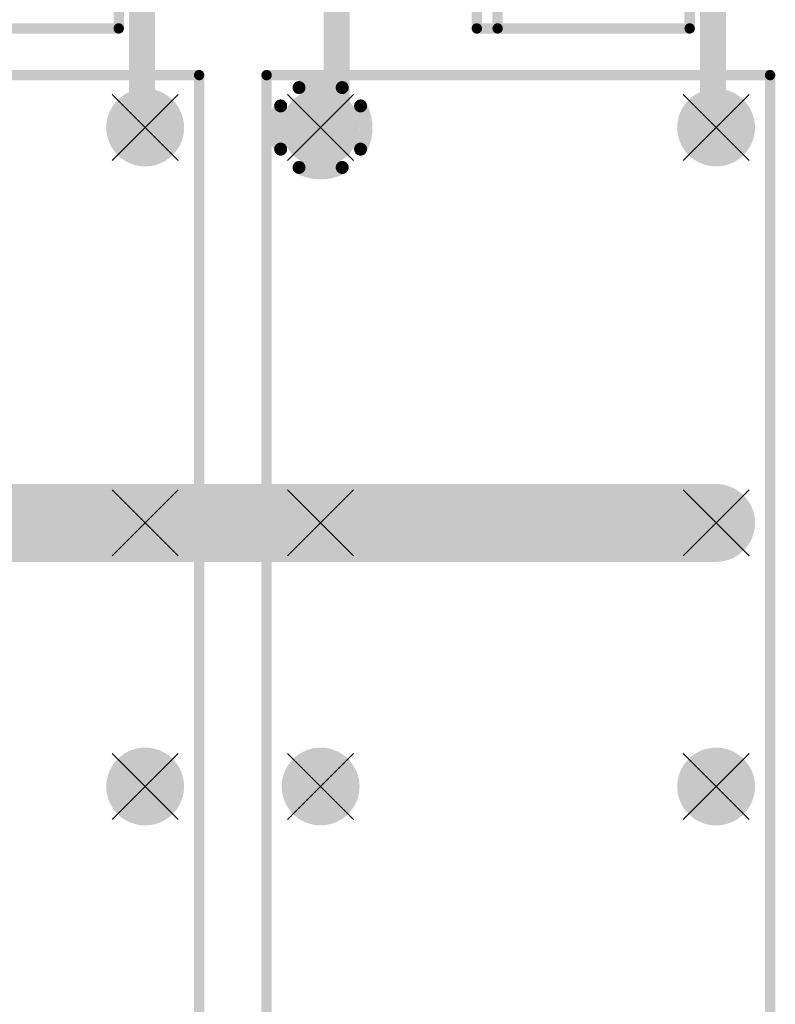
# Model space of a CAD drawing. Extents: x 74 to 326, y 70 to 232.
# Tile 8 of 138: x 120 to 135, y 85 to 104. Entities that reach past the tile are written whole.
import ezdxf

# ---------------------------------------------------------------- set-up
doc = ezdxf.new("R2010")
doc.units = 0
for name, color, linetype in [('Bottom', 2, 'CONTINUOUS'), ('Drill_Layer', 255, 'CONTINUOUS'), ('Gnd', 12, 'CONTINUOUS'), ('Pwr', 13, 'CONTINUOUS'), ('Top', 1, 'CONTINUOUS'), ('Top_Silk', 6, 'CONTINUOUS')]:
    doc.layers.add(name, color=color, linetype=linetype)

# ---------------------------------------------------------------- blocks, each defined once
blk = doc.blocks.new('X')
at = {"layer": 'Drill_Layer', "linetype": 'CONTINUOUS'}
for p, q in [((-12.7, 12.7), (12.7, -12.7)), ((12.7, 12.7), (-12.7, -12.7))]:
    blk.add_line(p, q, dxfattribs=at)
blk = doc.blocks.new('UNIT_DISC')
at = {"linetype": 'CONTINUOUS', "const_width": 0.5}
blk.add_lwpolyline([(0.25, 0, 1), (-0.25, 0, 1)], format="xyb", close=True, dxfattribs=at)
blk = doc.blocks.new('SMA_18019')
at = {"layer": 'Top_Silk', "linetype": 'CONTINUOUS', "const_width": 0.2}
for points in [[(118.2, 106.45), (118.2, 104.05)], [(118.2, 106.45), (122.3, 106.45)], [(118.6, 106.45), (118.6, 104.05)], [(122.3, 106.45), (122.3, 104.05)], [(118.2, 104.05), (122.3, 104.05)]]:
    blk.add_lwpolyline(points, dxfattribs=at)
at = {"layer": 'Top_Silk', "xscale": 0.2, "yscale": 0.2, "zscale": 0.2}
for p in [(118.2, 106.45), (118.2, 106.45), (118.6, 106.45), (122.3, 106.45), (122.3, 106.45), (118.2, 104.05), (118.2, 104.05), (118.6, 104.05), (122.3, 104.05), (122.3, 104.05)]:
    blk.add_blockref('UNIT_DISC', p, dxfattribs=at)
blk = doc.blocks.new('SHAPE_SQ_669_669_0_0_0_0')
blk.add_solid([(-0.85, -0.85), (0.85, -0.85), (-0.85, 0.85), (0.85, 0.85)])
blk = doc.blocks.new('SHAPE_EL_196_196_0_0_0_0')
at = {"xscale": 0.5, "yscale": 0.5, "zscale": 0.5}
blk.add_blockref('UNIT_DISC', (0, 0), dxfattribs=at)
blk = doc.blocks.new('w1700h1700139')
at = {"layer": 'Gnd'}
blk.add_blockref('SHAPE_EL_196_196_0_0_0_0', (0, 0), dxfattribs=at)
at = {"layer": 'Pwr'}
blk.add_blockref('SHAPE_EL_196_196_0_0_0_0', (0, 0), dxfattribs=at)
at = {"layer": 'Top'}
blk.add_blockref('SHAPE_SQ_669_669_0_0_0_0', (0, 0), dxfattribs=at)
blk = doc.blocks.new('w1700h1700382')
at = {"layer": 'Gnd'}
blk.add_blockref('SHAPE_EL_196_196_0_0_0_0', (0, 0), dxfattribs=at)
at = {"layer": 'Pwr'}
blk.add_blockref('SHAPE_EL_196_196_0_0_0_0', (0, 0), dxfattribs=at)
at = {"layer": 'Top'}
blk.add_blockref('SHAPE_SQ_669_669_0_0_0_0', (0, 0), dxfattribs=at)
blk = doc.blocks.new('V17')
for name, p in [('SMA_18019', (0, 0)), ('w1700h1700139', (118.3, 105.25)), ('w1700h1700382', (122.2, 105.25))]:
    blk.add_blockref(name, p)
at = {"layer": 'Top_Silk'}
blk.add_text('V17', height=0.96, dxfattribs=at).set_placement((119.29375, 108.825))
blk = doc.blocks.new('SMA_18196')
at = {"layer": 'Top_Silk', "linetype": 'CONTINUOUS', "const_width": 0.2}
for points in [[(129.2, 106.45), (129.2, 104.05)], [(129.2, 106.45), (133.3, 106.45)], [(129.6, 106.45), (129.6, 104.05)], [(133.3, 106.45), (133.3, 104.05)], [(129.2, 104.05), (133.3, 104.05)]]:
    blk.add_lwpolyline(points, dxfattribs=at)
at = {"layer": 'Top_Silk', "xscale": 0.2, "yscale": 0.2, "zscale": 0.2}
for p in [(129.2, 106.45), (129.2, 106.45), (129.6, 106.45), (133.3, 106.45), (133.3, 106.45), (129.2, 104.05), (129.2, 104.05), (129.6, 104.05), (133.3, 104.05), (133.3, 104.05)]:
    blk.add_blockref('UNIT_DISC', p, dxfattribs=at)
blk = doc.blocks.new('w1700h1700387')
at = {"layer": 'Gnd'}
blk.add_blockref('SHAPE_EL_196_196_0_0_0_0', (0, 0), dxfattribs=at)
at = {"layer": 'Pwr'}
blk.add_blockref('SHAPE_EL_196_196_0_0_0_0', (0, 0), dxfattribs=at)
at = {"layer": 'Top'}
blk.add_blockref('SHAPE_SQ_669_669_0_0_0_0', (0, 0), dxfattribs=at)
blk = doc.blocks.new('V16')
for name, p in [('SMA_18196', (0, 0)), ('w1700h1700139', (129.3, 105.25)), ('w1700h1700387', (133.2, 105.25))]:
    blk.add_blockref(name, p)
at = {"layer": 'Top_Silk'}
blk.add_text('V16', height=0.96, dxfattribs=at).set_placement((130.29375, 108.7))
blk = doc.blocks.new('HLS_4078_22960')
at = {"layer": 'Top_Silk', "linetype": 'CONTINUOUS', "const_width": 0.2}
for points in [[(114.15, 103.15), (123.85, 103.15)], [(123.85, 103.15), (123.85, 83.35)]]:
    blk.add_lwpolyline(points, dxfattribs=at)
at = {"layer": 'Top_Silk', "xscale": 0.2, "yscale": 0.2, "zscale": 0.2}
blk.add_blockref('UNIT_DISC', (123.85, 103.15), dxfattribs=at)
blk.add_blockref('UNIT_DISC', (123.85, 103.15), dxfattribs=at)
blk = doc.blocks.new('SHAPE_EL_590_590_0_0_0_0')
at = {"xscale": 1.5, "yscale": 1.5, "zscale": 1.5}
blk.add_blockref('UNIT_DISC', (0, 0), dxfattribs=at)
blk = doc.blocks.new('SHAPE_EL_511_511_0_0_0_0')
at = {"xscale": 1.3, "yscale": 1.3, "zscale": 1.3}
blk.add_blockref('UNIT_DISC', (0, 0), dxfattribs=at)
blk = doc.blocks.new('c1500h800')
at = {"layer": 'Bottom'}
blk.add_blockref('SHAPE_EL_590_590_0_0_0_0', (0, 0), dxfattribs=at)
at = {"layer": 'Gnd'}
blk.add_blockref('SHAPE_EL_511_511_0_0_0_0', (0, 0), dxfattribs=at)
at = {"layer": 'Pwr'}
blk.add_blockref('SHAPE_EL_511_511_0_0_0_0', (0, 0), dxfattribs=at)
at = {"layer": 'Top'}
blk.add_blockref('SHAPE_EL_590_590_0_0_0_0', (0, 0), dxfattribs=at)
blk = doc.blocks.new('c1500h800393')
at = {"layer": 'Bottom'}
blk.add_blockref('SHAPE_EL_590_590_0_0_0_0', (0, 0), dxfattribs=at)
at = {"layer": 'Gnd'}
blk.add_blockref('SHAPE_EL_511_511_0_0_0_0', (0, 0), dxfattribs=at)
at = {"layer": 'Pwr'}
blk.add_blockref('SHAPE_EL_511_511_0_0_0_0', (0, 0), dxfattribs=at)
at = {"layer": 'Top'}
blk.add_blockref('SHAPE_EL_590_590_0_0_0_0', (0, 0), dxfattribs=at)
blk = doc.blocks.new('c1500h800382')
at = {"layer": 'Bottom'}
blk.add_blockref('SHAPE_EL_590_590_0_0_0_0', (0, 0), dxfattribs=at)
at = {"layer": 'Gnd'}
blk.add_blockref('SHAPE_EL_511_511_0_0_0_0', (0, 0), dxfattribs=at)
at = {"layer": 'Pwr'}
blk.add_blockref('SHAPE_EL_511_511_0_0_0_0', (0, 0), dxfattribs=at)
at = {"layer": 'Top'}
blk.add_blockref('SHAPE_EL_590_590_0_0_0_0', (0, 0), dxfattribs=at)
blk = doc.blocks.new('K9')
for name, p in [('HLS_4078_22960', (0, 0)), ('c1500h800382', (122.81, 102.14)), ('c1500h800393', (122.81, 94.52)), ('c1500h800', (122.81, 89.44))]:
    blk.add_blockref(name, p)
blk = doc.blocks.new('HLS_4078_24364')
at = {"layer": 'Top_Silk', "linetype": 'CONTINUOUS', "const_width": 0.2}
for points in [[(125.15, 83.35), (125.15, 103.15)], [(125.15, 103.15), (134.85, 103.15)], [(134.85, 103.15), (134.85, 83.35)]]:
    blk.add_lwpolyline(points, dxfattribs=at)
at = {"layer": 'Top_Silk', "xscale": 0.2, "yscale": 0.2, "zscale": 0.2}
for p in [(125.15, 103.15), (125.15, 103.15), (134.85, 103.15), (134.85, 103.15)]:
    blk.add_blockref('UNIT_DISC', p, dxfattribs=at)
blk = doc.blocks.new('SHAPE_TH45_787_590_98_0_0_0')
at = {"linetype": 'CONTINUOUS', "const_width": 0.25}
for points in [[(0.41617, 0.76969, 0.2530389), (-0.41617, 0.76969, 0.2530389)], [(-0.76969, 0.41617, 0.2530389), (-0.76969, -0.41617, 0.2530389)], [(0.76969, -0.41617, 0.2530389), (0.76969, 0.41617, 0.2530389)], [(-0.41617, -0.76969, 0.2530389), (0.41617, -0.76969, 0.2530389)]]:
    blk.add_lwpolyline(points, format="xyb", dxfattribs=at)
at = {"xscale": 0.25, "yscale": 0.25, "zscale": 0.25}
for p in [(-0.41617, 0.76969), (0.41617, 0.76969), (-0.76969, 0.41617), (0.76969, 0.41617), (-0.76969, -0.41617), (0.76969, -0.41617), (-0.41617, -0.76969), (0.41617, -0.76969)]:
    blk.add_blockref('UNIT_DISC', p, dxfattribs=at)
blk = doc.blocks.new('c1500h800139')
at = {"layer": 'Bottom'}
blk.add_blockref('SHAPE_EL_590_590_0_0_0_0', (0, 0), dxfattribs=at)
at = {"layer": 'Gnd'}
blk.add_blockref('SHAPE_EL_511_511_0_0_0_0', (0, 0), dxfattribs=at)
at = {"layer": 'Pwr'}
blk.add_blockref('SHAPE_TH45_787_590_98_0_0_0', (0, 0), dxfattribs=at)
at = {"layer": 'Top'}
blk.add_blockref('SHAPE_EL_590_590_0_0_0_0', (0, 0), dxfattribs=at)
blk = doc.blocks.new('c1500h800387')
at = {"layer": 'Bottom'}
blk.add_blockref('SHAPE_EL_590_590_0_0_0_0', (0, 0), dxfattribs=at)
at = {"layer": 'Gnd'}
blk.add_blockref('SHAPE_EL_511_511_0_0_0_0', (0, 0), dxfattribs=at)
at = {"layer": 'Pwr'}
blk.add_blockref('SHAPE_EL_511_511_0_0_0_0', (0, 0), dxfattribs=at)
at = {"layer": 'Top'}
blk.add_blockref('SHAPE_EL_590_590_0_0_0_0', (0, 0), dxfattribs=at)
blk = doc.blocks.new('K8')
for name, p in [('HLS_4078_24364', (0, 0)), ('c1500h800139', (126.19, 102.14)), ('c1500h800387', (133.81, 102.14)), ('c1500h800393', (126.19, 94.52)), ('c1500h800393', (133.81, 94.52)), ('c1500h800', (126.19, 89.44)), ('c1500h800', (133.81, 89.44))]:
    blk.add_blockref(name, p)

msp = doc.modelspace()

# ---------------------------------------------------------------- linework, layer by layer
at = {"layer": 'Bottom', "linetype": 'CONTINUOUS', "const_width": 1.5}
for points in [[(115.19, 94.52), (122.81, 94.52)], [(122.81, 94.52), (126.19, 94.52)], [(126.19, 94.52), (133.81, 94.52)]]:
    msp.add_lwpolyline(points, dxfattribs=at)
at = {"layer": 'Top', "linetype": 'CONTINUOUS', "const_width": 0.5}
for points in [[(122.75, 102.14), (122.75, 105.25)], [(133.75, 102.14), (133.75, 105.25)], [(126.5, 104.9), (126.5, 102.14)], [(122.81, 102.14), (122.75, 102.14)], [(126.5, 102.14), (126.19, 102.14)], [(133.81, 102.14), (133.75, 102.14)]]:
    msp.add_lwpolyline(points, dxfattribs=at)

# ---------------------------------------------------------------- block references
for name in ['V17', 'V16', 'K9', 'K8']:
    msp.add_blockref(name, (0, 0))
at = {"layer": 'Bottom', "xscale": 1.5, "yscale": 1.5, "zscale": 1.5}
for p in [(122.81, 94.52), (122.81, 94.52), (126.19, 94.52), (126.19, 94.52), (133.81, 94.52)]:
    msp.add_blockref('UNIT_DISC', p, dxfattribs=at)
at = {"layer": 'Drill_Layer', "xscale": 0.05, "yscale": 0.05, "zscale": 0.05}
for p in [(122.81, 102.14), (126.19, 102.14), (133.81, 102.14), (122.81, 94.52), (126.19, 94.52), (133.81, 94.52), (122.81, 89.44), (126.19, 89.44), (133.81, 89.44)]:
    msp.add_blockref('X', p, dxfattribs=at)
at = {"layer": 'Top', "xscale": 0.5, "yscale": 0.5, "zscale": 0.5}
for p in [(122.75, 102.14), (122.75, 102.14), (122.81, 102.14), (126.19, 102.14), (126.5, 102.14), (126.5, 102.14), (133.75, 102.14), (133.75, 102.14), (133.81, 102.14)]:
    msp.add_blockref('UNIT_DISC', p, dxfattribs=at)

doc.saveas('drawing.dxf')
